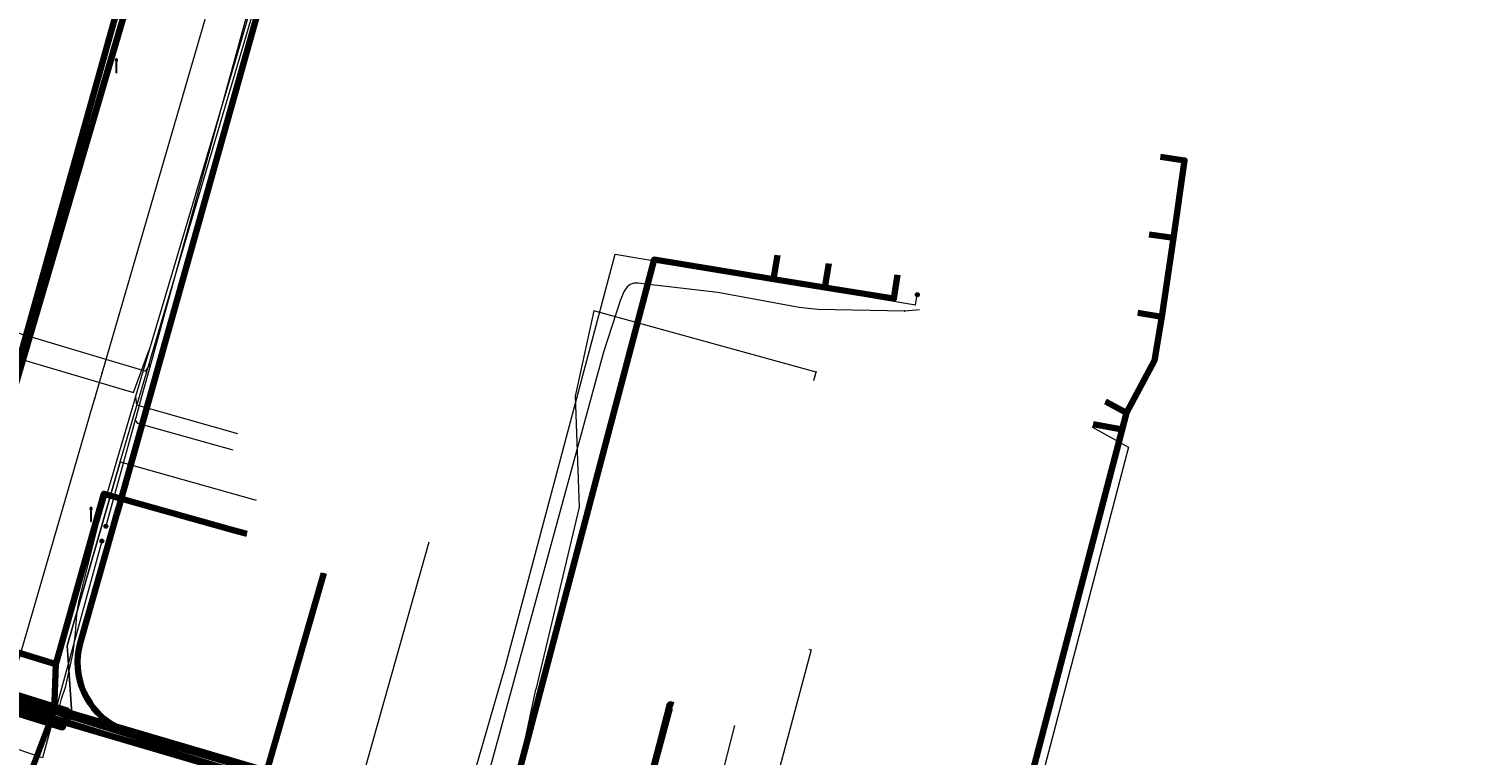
# Model space of a CAD drawing. Extents: x 152558 to 154479, y 462974 to 463683.
# Tile 62 of 256: x 152852 to 152935, y 463405 to 463447. Entities that reach past the tile are written whole.
import ezdxf
from ezdxf.enums import TextEntityAlignment as Align
from ezdxf.lldxf.tags import DXFTag

# ---------------------------------------------------------------- set-up
doc = ezdxf.new("R2010")
doc.units = 0
doc.header["$LTSCALE"] = 0.2
doc.layers.get('0').update_dxf_attribs({"linetype": 'CONTINUOUS'})
for name, color, linetype, lineweight in [('B-RO-KL-DATA_COAXIAAL_17_ZIGGO BV-G', 90, 'KL-DATA-N', 18), ('B-RO-KL-DATA_COAXIAAL_7_ZIGGO BV-G', 90, 'KL-DATA-N', 18), ('B-RO-KL-DATA_HULPSTUK_REGGEFIBER OPERATOR BV-S', 90, 'CONTINUOUS', 25), ('B-RO-KL-DATA_KABELBED_KPN BV-G', 90, 'CONTINUOUS', 100), ('B-RO-KL-DATA_KABELBED_ZIGGO BV-G', 90, 'CONTINUOUS', 100), ('B-RO-KL-DATA_REGGEFIBER OPERATOR BV-G', 90, 'KL-DATA-N', 18), ('B-RO-KL-ET_LS_400 V_STEDIN NETBEHEER BV-G', 190, 'KL-LS-N', 18), ('B-RO-KL-ET_LS_GEMEENTE AMERSFOORT-S', 190, 'CONTINUOUS', 25), ('B-RO-KL-ET_LS_HULPSTUK_STEDIN NETBEHEER BV-S', 190, 'CONTINUOUS', 25), ('B-RO-KL-ET_LS_MANTELBUIS_PE_160_STEDIN NETBEHEER BV-G', 190, 'CONTINUOUS', 100), ('B-RO-KL-ET_LS_MANTELBUIS_PVC_125_STEDIN NETBEHEER BV-G', 190, 'CONTINUOUS', 100), ('B-RO-KL-ET_MS_10 KV_STEDIN NETBEHEER BV-G', 130, 'KL-MS-N', 18), ('B-RO-KL-ET_MS_MANTELBUIS_PE_160_STEDIN NETBEHEER BV-G', 130, 'CONTINUOUS', 100), ('B-RO-KL-ET_MS_MANTELBUIS_PVC_125_STEDIN NETBEHEER BV-G', 130, 'CONTINUOUS', 100), ('B-RO-KL-GAS_LD_HULPSTUK_STEDIN NETBEHEER BV-S', 50, 'CONTINUOUS', 25), ('B-RO-KL-GAS_LD_MANTELBUIS_ASBESTCEMENT_180_STEDIN NETBEHEER BV-G', 50, 'CONTINUOUS', 100), ('B-RO-KL-GAS_LD_PE_32_0.1 BAR_STEDIN NETBEHEER BV-G', 50, 'KL-GAS-LD-N', 18), ('B-RO-KL-GAS_LD_PVC_110_0.1 BAR_STEDIN NETBEHEER BV-G', 50, 'KL-GAS-LD-N', 18), ('B-RO-KL-WATER_32_VITENS-G', 170, 'KL-WATER-N', 18), ('B-RO-KL-WATER_40_VITENS-G', 170, 'KL-WATER-N', 18), ('B-RO-KL-WATER_80_VITENS-G', 170, 'KL-WATER-N', 18), ('B-RO-KL-WATER_HULPSTUK_VITENS-S', 170, 'CONTINUOUS', 25), ('B-RO-OG-INFO_STEDIN NETBEHEER BV-G', 7, 'CONTINUOUS', 18)]:
    doc.layers.add(name, color=color, linetype=linetype, lineweight=lineweight)
doc.styles.add('NLCS-ISO', font='NLCS-ISO.ttf')
tags = doc.linetypes.add('KL-DATA-N', pattern='A,4,-1,[101,NLCS.SHX,S=0.5,R=0,X=0,Y=0],-1,4,-1,["D",Standard,S=1,R=0,X=-0.25,Y=-0.5],-1.5', length=12.5).pattern_tags.tags
tags[18] = DXFTag(74, 10)
tags = doc.linetypes.add('KL-GAS-LD-N', pattern='A,4,-1,[69,NLCS.SHX,S=0.5,R=0,X=0,Y=0],-1,4,-1,["L",Standard,S=1,R=0,X=0.25,Y=-0.5],-2', length=13).pattern_tags.tags
tags[18] = DXFTag(74, 10)
tags = doc.linetypes.add('KL-LS-N', pattern='A,4,-1,[103,NLCS.SHX,S=0.75,R=0,X=0,Y=0],-1,4,-1,["L",Standard,S=1,R=0,X=0,Y=-0.5],-2', length=13).pattern_tags.tags
tags[18] = DXFTag(74, 10)
tags = doc.linetypes.add('KL-MS-N', pattern='A,4,-1,[103,NLCS.SHX,S=0.75,R=0,X=0,Y=0],-1,4,-1,["M",Standard,S=1,R=0,X=0,Y=-0.5],-2', length=13).pattern_tags.tags
tags[18] = DXFTag(74, 10)
doc.linetypes.add('KL-WATER-N', pattern='A,7,-0.5,[168,NLCS.SHX,S=0.75,R=0,X=0.75,Y=0],-2', length=9.5)

# ---------------------------------------------------------------- blocks, each defined once
blk = doc.blocks.new('SKL-WTB_HULP_T STUK-SO')
at = {"color": 0, "linetype": 'ByBlock', "lineweight": 18}
blk.add_circle((0, 0), 1, dxfattribs=at)
at = {"color": 0, "linetype": 'ByBlock', "lineweight": -2, "style": 'NLCS-ISO'}
blk.add_text('T', height=1, dxfattribs=at).set_placement((0, 0), align=Align.MIDDLE_CENTER)
at = {"color": 0, "linetype": 'ByBlock', "lineweight": 18, "style": 'NLCS-ISO', "flags": 1}
for tag, p in [('TYPE', (1.5, 0)), ('OMSCHRIJVING', (1.5, -3)), ('LABEL', (1.5, -1.5))]:
    blk.add_attdef(tag, p, '', height=1, dxfattribs=at)
blk = doc.blocks.new('SKL-WTB_HULP_MOF-SO')
at = {"linetype": 'ByBlock', "lineweight": 18}
h = blk.add_hatch(color=0, dxfattribs=at)
h.dxf.hatch_style = 1
h.paths.add_polyline_path([(-0.5625, 0, 1), (0.5625, 0, 1)])
at = {"color": 0, "linetype": 'ByBlock', "lineweight": 18}
blk.add_circle((0, 0), 0.5625, dxfattribs=at)
at = {"color": 0, "linetype": 'ByBlock', "lineweight": 18, "style": 'NLCS-ISO', "flags": 1}
for tag, p in [('TYPE', (1.5, 0)), ('OMSCHRIJVING', (1.5, -3)), ('LABEL', (1.5, -1.5))]:
    blk.add_attdef(tag, p, '', height=1, dxfattribs=at)
blk = doc.blocks.new('SKL-WTB_HULP_OVERIG-SO')
at = {"color": 0, "linetype": 'ByBlock', "lineweight": 18}
for points in [[(-0.14, 0.14), (0.14, -0.14)], [(0.14, 0.14), (-0.14, -0.14)]]:
    blk.add_lwpolyline(points, dxfattribs=at)
at = {"color": 0, "linetype": 'ByBlock', "lineweight": 18, "style": 'NLCS-ISO', "flags": 1}
for tag, p in [('TYPE', (1.5, 0)), ('OMSCHRIJVING', (1.5, -3)), ('LABEL', (1.5, -1.5))]:
    blk.add_attdef(tag, p, '', height=1, dxfattribs=at)
blk = doc.blocks.new('SKL-ET_LS_MAST-SO')
for p, q in [((-0.05, 2.07), (0.05, 2.07)), ((-0.05, -2), (0.05, -2))]:
    blk.add_line(p, q)
for points in [[(-0.18, 1.76), (-0.22, 1.76), (-0.22, 1.84), (-0.18, 1.84), (-0.18, 1.79)], [(-0.18, 1.49), (-0.22, 1.49), (-0.22, 1.57), (-0.18, 1.57), (-0.18, 1.52)], [(-0.18, 1.79), (-0.05, 1.79)], [(-0.18, 1.76), (-0.05, 1.76)], [(-0.18, 1.52), (-0.05, 1.52)], [(-0.18, 1.49), (-0.05, 1.49)], [(-0.05, -2), (-0.05, 2.07)], [(0.05, -2), (0.05, 2.07)], [(0.18, 1.92), (0.05, 1.92)], [(0.18, 1.89), (0.05, 1.89)], [(0.18, 1.66), (0.05, 1.66)], [(0.18, 1.63), (0.05, 1.63)], [(0.18, 1.39), (0.05, 1.39)], [(0.18, 1.36), (0.05, 1.36)], [(0.18, 1.89), (0.22, 1.89), (0.22, 1.97), (0.18, 1.97), (0.18, 1.92)], [(0.18, 1.63), (0.22, 1.63), (0.22, 1.71), (0.18, 1.71), (0.18, 1.66)], [(0.18, 1.36), (0.22, 1.36), (0.22, 1.44), (0.18, 1.44), (0.18, 1.39)]]:
    blk.add_lwpolyline(points)

msp = doc.modelspace()

# ---------------------------------------------------------------- linework, layer by layer
at = {"layer": 'B-RO-KL-DATA_COAXIAAL_17_ZIGGO BV-G', "flags": 128}
msp.add_lwpolyline([(152856.538, 463488.136), (152855.279, 463482.577), (152860.971, 463480.813), (152862.835, 463480.236), (152863.482, 463479.972), (152864.072, 463479.6), (152864.589, 463479.13), (152865.017, 463478.578), (152865.341, 463477.96), (152865.554, 463477.295), (152865.647, 463476.602), (152865.619, 463475.905), (152865.47, 463475.224), (152863.296, 463468.264), (152860.97, 463460.821), (152858.662, 463452.571), (152851.887, 463428.353), (152850.773, 463424.369), (152850.724, 463424.205), (152847.949, 463414.808), (152847.628, 463413.994), (152847.171, 463413.248), (152846.591, 463412.594), (152846.432, 463412.468), (152853.812, 463410.192), (152853.72, 463407.51), (152865.931, 463403.984), (152879.424, 463400.088), (152879.486, 463400.07), (152886.556, 463398.028), (152895.107, 463395.559), (152895.587, 463395.42), (152895.201, 463393.947), (152900.659, 463392.234), (152905.768, 463390.63), (152906.229, 463390.52), (152906.689, 463390.41), (152906.747, 463390.396), (152911.097, 463389.354), (152911.883, 463389.202), (152920.349, 463387.563), (152923.701, 463386.914), (152930.388, 463385.619), (152930.958, 463388.756), (152931.548, 463388.643)], dxfattribs=at)
at = {"layer": 'B-RO-KL-DATA_COAXIAAL_7_ZIGGO BV-G', "flags": 128}
for points in [[(152931.548, 463388.643), (152930.958, 463388.756), (152930.388, 463385.619), (152923.701, 463386.914), (152920.349, 463387.563), (152911.883, 463389.202), (152911.097, 463389.354), (152906.747, 463390.396), (152909.256, 463401.192), (152909.408, 463401.772), (152913.412, 463417.059), (152915.151, 463423.699), (152915.401, 463424.653), (152916.896, 463427.488), (152916.993, 463427.672), (152917.418, 463430.19), (152917.67, 463431.685), (152918.089, 463434.736), (152918.291, 463436.208), (152918.733, 463439.187), (152917.348, 463439.393)], [(152931.548, 463388.643), (152930.958, 463388.756), (152930.388, 463385.619), (152923.701, 463386.914), (152920.349, 463387.563), (152911.883, 463389.202), (152911.097, 463389.354), (152906.747, 463390.396), (152909.256, 463401.192), (152909.408, 463401.772), (152913.412, 463417.059), (152915.151, 463423.699), (152915.401, 463424.653), (152916.896, 463427.488), (152916.993, 463427.672), (152917.418, 463430.19), (152917.67, 463431.685), (152918.089, 463434.736), (152917.912, 463434.76), (152916.686, 463434.929)], [(152916.037, 463430.423), (152917.418, 463430.19), (152916.993, 463427.672), (152916.896, 463427.488), (152915.401, 463424.653), (152915.151, 463423.699), (152913.412, 463417.059), (152909.408, 463401.772), (152909.256, 463401.192), (152906.747, 463390.396), (152911.097, 463389.354), (152911.883, 463389.202), (152920.349, 463387.563), (152923.701, 463386.914), (152930.388, 463385.619), (152930.958, 463388.756), (152931.548, 463388.643)], [(152931.548, 463388.643), (152930.958, 463388.756), (152930.388, 463385.619), (152923.701, 463386.914), (152920.349, 463387.563), (152911.883, 463389.202), (152911.097, 463389.354), (152906.747, 463390.396), (152909.256, 463401.192), (152909.408, 463401.772), (152913.412, 463417.059), (152915.151, 463423.699), (152915.401, 463424.653), (152915.334, 463424.69), (152914.192, 463425.317)], [(152913.47, 463424.002), (152915.151, 463423.699), (152913.412, 463417.059), (152909.408, 463401.772), (152909.256, 463401.192), (152906.747, 463390.396), (152911.097, 463389.354), (152911.883, 463389.202), (152920.349, 463387.563), (152923.701, 463386.914), (152930.388, 463385.619), (152930.958, 463388.756), (152931.548, 463388.643)], [(152869.238, 463415.44), (152865.931, 463403.984), (152879.424, 463400.088), (152879.486, 463400.07), (152886.556, 463398.028), (152895.107, 463395.559), (152895.587, 463395.42), (152895.201, 463393.947), (152900.659, 463392.234), (152905.768, 463390.63), (152906.229, 463390.52), (152906.689, 463390.41), (152906.747, 463390.396), (152911.097, 463389.354), (152911.883, 463389.202), (152920.349, 463387.563), (152923.701, 463386.914), (152930.388, 463385.619), (152930.958, 463388.756), (152931.548, 463388.643)], [(152931.548, 463388.643), (152930.958, 463388.756), (152930.388, 463385.619), (152923.701, 463386.914), (152920.349, 463387.563), (152911.883, 463389.202), (152911.097, 463389.354), (152906.747, 463390.396), (152906.689, 463390.41), (152906.229, 463390.52), (152905.768, 463390.63), (152900.659, 463392.234), (152895.201, 463393.947), (152895.587, 463395.42), (152895.107, 463395.559), (152886.556, 463398.028), (152888.627, 463405.953), (152889.133, 463407.89), (152889.328, 463407.84)]]:
    msp.add_lwpolyline(points, dxfattribs=at)
at = {"layer": 'B-RO-KL-DATA_KABELBED_KPN BV-G', "flags": 128}
for points in [[(152849.981, 463421.168), (152859.586, 463453.877), (152861.856, 463461.606), (152862.277, 463463.042), (152862.418, 463463.522), (152865.317, 463473.394), (152865.912, 463475.304), (152866.015, 463475.585), (152866.093, 463475.875), (152866.145, 463476.17), (152866.17, 463476.469), (152866.168, 463476.769)], [(152866.079, 463450.038), (152857.411, 463419.157), (152857.326, 463418.848), (152855.221, 463411.414), (152855.138, 463411.061), (152855.085, 463410.702), (152855.065, 463410.339), (152855.076, 463409.977), (152855.118, 463409.616), (152855.192, 463409.261), (152855.296, 463408.914), (152855.431, 463408.577), (152855.594, 463408.253), (152855.785, 463407.944), (152856.002, 463407.653), (152856.244, 463407.383), (152856.508, 463407.134), (152856.793, 463406.91), (152857.097, 463406.711), (152857.417, 463406.539), (152857.75, 463406.396), (152858.095, 463406.283), (152861.34, 463405.372), (152867.294, 463403.536)]]:
    msp.add_lwpolyline(points, dxfattribs=at)
at = {"layer": 'B-RO-KL-DATA_KABELBED_ZIGGO BV-G', "flags": 128}
for points in [[(152863.296, 463468.264), (152860.97, 463460.821), (152850.724, 463424.205)], [(152918.089, 463434.736), (152918.733, 463439.187), (152917.348, 463439.393)], [(152918.089, 463434.736), (152916.686, 463434.929)], [(152917.418, 463430.19), (152918.089, 463434.736)], [(152879.424, 463400.088), (152888.221, 463433.485), (152895.088, 463432.354)], [(152895.088, 463432.354), (152895.316, 463433.735)], [(152898.049, 463431.866), (152898.276, 463433.247)], [(152902.222, 463432.597), (152902.017, 463431.234), (152898.049, 463431.866)], [(152895.088, 463432.354), (152898.049, 463431.866)], [(152915.401, 463424.653), (152916.993, 463427.672), (152917.418, 463430.19)], [(152917.418, 463430.19), (152916.037, 463430.423)], [(152915.401, 463424.653), (152914.192, 463425.317)], [(152915.151, 463423.699), (152915.401, 463424.653)], [(152906.747, 463390.396), (152909.256, 463401.192), (152915.151, 463423.699)], [(152913.47, 463424.002), (152915.151, 463423.699)], [(152863.876, 463417.956), (152856.577, 463420.009), (152853.812, 463410.192)], [(152864.794, 463417.698), (152863.876, 463417.956)], [(152869.238, 463415.44), (152865.931, 463403.984)], [(152853.812, 463410.192), (152846.432, 463412.468)], [(152853.812, 463410.192), (152853.72, 463407.51)], [(152888.627, 463405.953), (152889.133, 463407.89), (152889.328, 463407.84)], [(152853.72, 463407.51), (152849.219, 463395.745)], [(152853.72, 463407.51), (152865.931, 463403.984)], [(152886.556, 463398.028), (152888.627, 463405.953)]]:
    msp.add_lwpolyline(points, dxfattribs=at)
at = {"layer": 'B-RO-KL-DATA_REGGEFIBER OPERATOR BV-G', "flags": 128}
for points in [[(152854.753, 463407.045), (152854.509, 463410.71), (152854.473, 463411.254), (152857.524, 463421.845), (152865.499, 463448.842), (152872.374, 463471.919), (152874.431, 463474.595)], [(152857.524, 463421.845), (152865.499, 463448.842)], [(152897.404, 463426.526), (152897.537, 463427.008), (152884.753, 463430.524), (152883.678, 463425.62), (152883.913, 463419.23), (152881.417, 463408.741)], [(152857.524, 463421.845), (152854.473, 463411.254), (152854.509, 463410.71)], [(152857.524, 463421.845), (152865.342, 463419.645)], [(152854.509, 463410.71), (152854.753, 463407.045)], [(152845.744, 463409.799), (152854.166, 463406.912), (152854.753, 463407.045)], [(152845.744, 463409.799), (152854.166, 463406.912), (152854.753, 463407.045)], [(152879.627, 463400.216), (152881.417, 463408.741)], [(152854.753, 463407.045), (152871.82, 463401.822), (152873.401, 463402.043), (152879.627, 463400.216)], [(152854.753, 463407.045), (152871.82, 463401.822), (152873.401, 463402.043), (152879.627, 463400.216), (152886.675, 463397.959), (152895.198, 463394.998), (152906.54, 463392.014), (152910.885, 463390.895), (152922.875, 463388.108), (152930.352, 463387.237), (152930.872, 463387.126), (152931.992, 463388.685), (152937.764, 463387.573), (152937.862, 463387.612), (152944.377, 463386.371), (152953.962, 463384.62), (152962.174, 463382.953), (152965.523, 463382.158), (152970.145, 463381.154), (152971.61, 463380.581), (152971.396, 463379.057), (152971.955, 463378.576), (152974.543, 463378.175), (152982.07, 463376.768), (152988.496, 463375.629), (153009.979, 463371.694), (153011.342, 463371.4), (153018.219, 463370.178), (153024.451, 463369.071), (153029.114, 463367.967), (153030.23, 463368.174), (153042.323, 463366.039), (153048.877, 463364.85), (153055.682, 463363.617), (153058.435, 463363.117), (153064.858, 463361.888), (153068.18, 463361.253), (153070.821, 463360.772)], [(152886.675, 463397.959), (152889.277, 463407.646)]]:
    msp.add_lwpolyline(points, dxfattribs=at)
at = {"layer": 'B-RO-KL-ET_LS_400 V_STEDIN NETBEHEER BV-G', "flags": 128}
for points in [[(152865.118, 463448.93), (152865.166, 463448.918), (152864.994, 463448.248), (152859.274, 463427.497), (152858.766, 463425.654), (152858.411, 463424.368), (152858.387, 463424.279), (152858.323, 463424.047), (152856.693, 463418.135)], [(152837.839, 463399.458), (152860.101, 463392.698), (152863.943, 463391.59), (152863.975, 463391.581), (152873.532, 463388.825), (152879.686, 463410.1), (152885.975, 463433.794), (152903.261, 463430.872), (152903.361, 463431.458)], [(152846.847, 463431.427), (152847.326, 463431.283), (152846.204, 463427.538), (152849.611, 463426.518), (152850.516, 463429.597), (152858.997, 463427.058), (152859.255, 463427.502), (152859.274, 463427.497)], [(152864.023, 463422.51), (152858.533, 463424.056), (152858.387, 463424.279)], [(152856.461, 463417.283), (152853.044, 463404.816)], [(152869.256, 463415.434), (152869.093, 463414.857)], [(152869.093, 463414.857), (152865.089, 463400.634)], [(152853.044, 463404.816), (152838.394, 463409.823), (152833.083, 463411.136), (152832.146, 463411.368), (152829.909, 463411.921), (152829.276, 463412.118)], [(152892.844, 463406.659), (152891.788, 463402.535)]]:
    msp.add_lwpolyline(points, dxfattribs=at)
at = {"layer": 'B-RO-KL-ET_LS_MANTELBUIS_PE_160_STEDIN NETBEHEER BV-G', "flags": 128}
msp.add_lwpolyline([(152772.677, 463430.824), (152783.977, 463427.48), (152797.54, 463423.818), (152819.388, 463417.139), (152876.556, 463400.294), (152894.124, 463395.583), (152903.793, 463393.388), (152941.949, 463385.733), (152942.067, 463386.321), (152903.919, 463393.974), (152894.268, 463396.165), (152876.718, 463400.872), (152819.56, 463417.713), (152797.706, 463424.394), (152784.141, 463428.058), (152772.847, 463431.4), (152772.677, 463430.824)], dxfattribs=at)
at = {"layer": 'B-RO-KL-ET_LS_MANTELBUIS_PVC_125_STEDIN NETBEHEER BV-G', "flags": 128}
msp.add_lwpolyline([(152846.152, 463409.074), (152854.201, 463406.557), (152854.499, 463407.511), (152846.45, 463410.028), (152846.152, 463409.074)], dxfattribs=at)
at = {"layer": 'B-RO-KL-ET_MS_10 KV_STEDIN NETBEHEER BV-G', "flags": 128}
for points in [[(153022.741, 463459.208), (153022.872, 463460.246), (153022.808, 463460.463), (153022.675, 463460.638), (153022.588, 463460.705), (153022.386, 463460.788), (153022.167, 463460.795), (153021.959, 463460.726), (153021.868, 463460.665), (153021.724, 463460.502), (153017.528, 463452.813), (153002.084, 463455.378), (153000, 463444.401), (152999.408, 463440.896), (152997.217, 463426.745), (152997.151, 463426.547), (152997.021, 463426.384), (152996.842, 463426.277), (152996.742, 463426.248), (152996.532, 463426.244), (152983.096, 463428.49), (152982.6, 463428.538), (152982.102, 463428.542), (152981.606, 463428.505), (152981.114, 463428.425), (152980.631, 463428.304), (152979.552, 463427.826), (152978.585, 463427.149), (152977.768, 463426.296), (152977.132, 463425.302), (152976.699, 463424.203), (152974.703, 463406.286), (152974.183, 463402.811), (152972.572, 463389.204), (152971.571, 463379.823), (152971.516, 463379.657), (152971.428, 463379.504), (152971.313, 463379.371), (152971.174, 463379.262), (152971.017, 463379.183), (152970.847, 463379.135), (152970.672, 463379.121), (152970.497, 463379.141), (152959.493, 463380.82), (152930.701, 463386.217), (152911.138, 463389.651), (152893.939, 463394.657), (152838.989, 463411.837), (152831.628, 463413.928)], [(153147.786, 463345.534), (153147.423, 463345.543), (153147.202, 463345.477), (153147.006, 463345.455), (153146.894, 463345.463), (153115.327, 463351.331), (153100.873, 463353.291), (153073.663, 463358.239), (153005.9, 463370.27), (152994.418, 463372.551), (152988.768, 463373.949), (152979.923, 463375.945), (152972.62, 463377.8), (152943.688, 463385.632), (152942.008, 463386.027), (152903.856, 463393.681), (152894.196, 463395.874), (152876.637, 463400.583), (152819.474, 463417.426), (152797.623, 463424.106), (152784.059, 463427.769), (152772.762, 463431.112), (152767.415, 463432.933), (152761.051, 463434.989)]]:
    msp.add_lwpolyline(points, dxfattribs=at)
at = {"layer": 'B-RO-KL-ET_MS_MANTELBUIS_PE_160_STEDIN NETBEHEER BV-G', "flags": 128}
msp.add_lwpolyline([(152772.677, 463430.824), (152783.977, 463427.48), (152797.54, 463423.818), (152819.388, 463417.139), (152876.556, 463400.294), (152894.124, 463395.583), (152903.793, 463393.388), (152941.949, 463385.733), (152942.067, 463386.321), (152903.919, 463393.974), (152894.268, 463396.165), (152876.718, 463400.872), (152819.56, 463417.713), (152797.706, 463424.394), (152784.141, 463428.058), (152772.847, 463431.4), (152772.677, 463430.824)], dxfattribs=at)
at = {"layer": 'B-RO-KL-ET_MS_MANTELBUIS_PVC_125_STEDIN NETBEHEER BV-G', "flags": 128}
msp.add_lwpolyline([(152846.152, 463409.074), (152854.201, 463406.557), (152854.499, 463407.511), (152846.45, 463410.028), (152846.152, 463409.074)], dxfattribs=at)
at = {"layer": 'B-RO-KL-GAS_LD_MANTELBUIS_ASBESTCEMENT_180_STEDIN NETBEHEER BV-G', "flags": 128}
msp.add_lwpolyline([(152846.712, 463409.557), (152853.732, 463407.341)], dxfattribs=at)
at = {"layer": 'B-RO-KL-GAS_LD_PE_32_0.1 BAR_STEDIN NETBEHEER BV-G', "flags": 128}
for points in [[(152845.443, 463426.494), (152846.402, 463426.21), (152847.251, 463429.087), (152858.277, 463425.83), (152859.191, 463428.296), (152859.211, 463428.29)], [(152864.29, 463423.459), (152858.477, 463425.096), (152858.426, 463425.629)], [(152913.39, 463423.856), (152915.507, 463422.693), (152909.989, 463401.62), (152906.396, 463391.446), (152906.825, 463391.112)], [(152875.265, 463417.222), (152871.017, 463402.126), (152870.487, 463402.087)], [(152897.13, 463411.056), (152897.253, 463411.024), (152893.086, 463395.406), (152893.513, 463395.067)]]:
    msp.add_lwpolyline(points, dxfattribs=at)
at = {"layer": 'B-RO-KL-GAS_LD_PVC_110_0.1 BAR_STEDIN NETBEHEER BV-G', "flags": 128}
for points in [[(152853.916, 463407.288), (152854.143, 463408.207), (152854.388, 463408.93), (152854.807, 463410.864), (152854.955, 463411.989), (152855.032, 463413.049), (152855.147, 463413.786), (152856.268, 463418.312), (152858.207, 463424.888), (152858.323, 463425.28), (152858.426, 463425.629), (152859.211, 463428.29), (152864.124, 463444.864), (152865.41, 463449.288), (152865.915, 463451.025), (152865.953, 463451.155), (152868.024, 463458.266), (152868.045, 463458.337), (152869.63, 463463.588), (152869.691, 463463.791), (152871.292, 463469.096), (152871.901, 463471.115), (152872.303, 463472.31), (152873.705, 463476.471)], [(152781.312, 463430.079), (152784.875, 463429.015), (152787.362, 463428.253), (152787.509, 463428.207), (152789.725, 463427.522), (152793.131, 463426.402), (152794.485, 463425.984), (152799.492, 463424.436), (152800.922, 463423.994), (152813.893, 463419.984), (152814.587, 463419.759), (152815.549, 463419.447), (152822.034, 463417.343), (152827.845, 463415.458), (152828.318, 463415.318), (152828.777, 463415.182), (152829.139, 463415.074), (152833.431, 463413.814), (152838.032, 463412.318), (152846.553, 463409.607), (152853.916, 463407.288)], [(152853.916, 463407.288), (152866.129, 463403.484), (152867.183, 463403.155)]]:
    msp.add_lwpolyline(points, dxfattribs=at)
at = {"layer": 'B-RO-KL-WATER_32_VITENS-G', "flags": 128}
msp.add_lwpolyline([(152903.483, 463430.596), (152902.639, 463430.521)], dxfattribs=at)
at = {"layer": 'B-RO-KL-WATER_40_VITENS-G', "flags": 128}
msp.add_lwpolyline([(152902.639, 463430.521), (152897.638, 463430.618), (152896.559, 463430.715), (152891.886, 463431.581), (152887.594, 463432.083), (152887.322, 463432.115), (152887.055, 463432.115), (152886.844, 463432.047), (152886.669, 463431.919), (152886.5, 463431.659), (152886.294, 463431.169), (152885.304, 463428.153), (152877.04, 463397.791), (152874.412, 463391.086), (152874.405, 463391.061), (152874.403, 463391.034), (152874.416, 463391.013), (152875.085, 463390.857)], dxfattribs=at)
at = {"layer": 'B-RO-KL-WATER_80_VITENS-G', "flags": 128}
msp.add_lwpolyline([(152848.344, 463399.017), (152855.749, 463424.442), (152855.811, 463424.654), (152856.051, 463425.48), (152856.479, 463426.948), (152863.181, 463449.959), (152863.579, 463451.326), (152865.615, 463458.316), (152867.65, 463465.305), (152868.391, 463467.848), (152870.472, 463474.994)], dxfattribs=at)
at = {"layer": 'B-RO-OG-INFO_STEDIN NETBEHEER BV-G', "flags": 128}
msp.add_lwpolyline([(152772.677, 463430.824), (152783.977, 463427.48), (152797.54, 463423.818), (152819.388, 463417.139), (152876.556, 463400.294), (152894.124, 463395.583), (152903.793, 463393.388), (152941.949, 463385.733), (152942.067, 463386.321), (152903.919, 463393.974), (152894.268, 463396.165), (152876.718, 463400.872), (152819.56, 463417.713), (152797.706, 463424.394), (152784.141, 463428.058), (152772.847, 463431.4), (152772.677, 463430.824)], dxfattribs=at)
msp.add_lwpolyline([(152772.677, 463430.824), (152783.977, 463427.48), (152797.54, 463423.818), (152819.388, 463417.139), (152876.556, 463400.294), (152894.124, 463395.583), (152903.793, 463393.388), (152941.949, 463385.733), (152942.067, 463386.321), (152903.919, 463393.974), (152894.268, 463396.165), (152876.718, 463400.872), (152819.56, 463417.713), (152797.706, 463424.394), (152784.141, 463428.058), (152772.847, 463431.4), (152772.677, 463430.824)], dxfattribs=at)

# ---------------------------------------------------------------- block references
at = {"layer": 'B-RO-KL-DATA_HULPSTUK_REGGEFIBER OPERATOR BV-S', "xscale": 0.2, "yscale": 0.2, "zscale": 0.2}
msp.add_blockref('SKL-WTB_HULP_OVERIG-SO', (152897.54, 463427.01), dxfattribs=at)
at = {"layer": 'B-RO-KL-ET_LS_GEMEENTE AMERSFOORT-S', "xscale": 0.2, "yscale": 0.2, "zscale": 0.2}
for p in [(152857.3, 463444.631), (152855.834, 463418.817)]:
    msp.add_blockref('SKL-ET_LS_MAST-SO', p, dxfattribs=at)
at = {"layer": 'B-RO-KL-ET_LS_HULPSTUK_STEDIN NETBEHEER BV-S', "xscale": 0.2, "yscale": 0.2, "zscale": 0.2}
for p in [(152903.361, 463431.458), (152856.693, 463418.135), (152856.461, 463417.283)]:
    msp.add_blockref('SKL-WTB_HULP_MOF-SO', p, dxfattribs=at)
at = {"layer": 'B-RO-KL-GAS_LD_HULPSTUK_STEDIN NETBEHEER BV-S', "xscale": 0.2, "yscale": 0.2, "zscale": 0.2}
msp.add_blockref('SKL-WTB_HULP_T STUK-SO', (152853.916, 463407.288), dxfattribs=at)
at = {"layer": 'B-RO-KL-WATER_HULPSTUK_VITENS-S', "xscale": 0.2, "yscale": 0.2, "zscale": 0.2}
for p in [(152902.639, 463430.521), (152856.479, 463426.948), (152856.051, 463425.48)]:
    msp.add_blockref('SKL-WTB_HULP_OVERIG-SO', p, dxfattribs=at)

doc.saveas('drawing.dxf')
